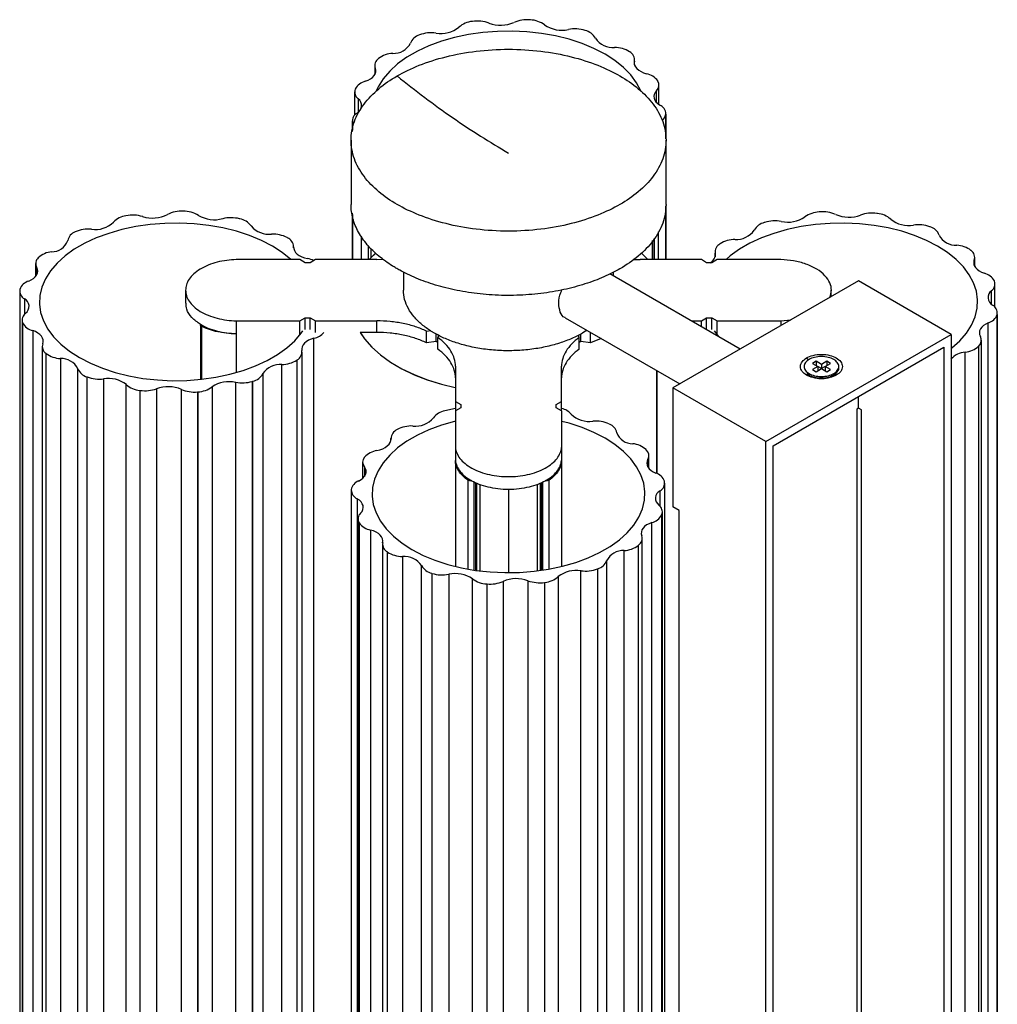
# Paper-space layout '_Isométrica' of a CAD drawing. Header units: millimetres. Extents: x 7025 to 7211, y 781 to 1156.
# Tile 2 of 2: x 7025 to 7211, y 968 to 1156. Entities that reach past the tile are written whole.
import ezdxf

# ---------------------------------------------------------------- set-up
doc = ezdxf.new("R2010")
doc.units = ezdxf.units.MM

psp = doc.layouts.new('_Isométrica')

# ---------------------------------------------------------------- linework, layer by layer
at = {"color": 7, "linetype": 'Continuous', "lineweight": 25}
for p, q in [((7132.41, 1153.8), (7132.39, 1153.81)), ((7100.84, 1152.97), (7100.81, 1152.96)), ((7093.05, 1148.47), (7093.02, 1148.44)), ((7140.9, 1149.73), (7140.87, 1149.74)), ((7141.78, 1147.36), (7141.78, 1147.95)), ((7141.82, 1147.23), (7141.82, 1148.25)), ((7092.32, 1147.14), (7092.32, 1145.42)), ((7092.42, 1146.64), (7092.42, 1145.62)), ((7146.25, 1144.16), (7146.24, 1144.18)), ((7088.59, 1142.65), (7088.58, 1142.61)), ((7145.97, 1140.11), (7145.97, 1142.32)), ((7146.46, 1139.71), (7146.46, 1143.43)), ((7088.47, 1142.09), (7088.47, 1137.66)), ((7089.15, 1140.8), (7089.15, 1138.24)), ((7147.76, 1137.85), (7147.76, 1137.88)), ((7147.76, 1133.18), (7147.76, 1137.88)), ((7147.76, 1137.85), (7147.76, 1133.2)), ((7147.77, 1133.15), (7147.77, 1137.99)), ((7088.04, 1136.61), (7088.04, 1134.56)), ((7088.08, 1136.29), (7088.09, 1136.25)), ((7088.08, 1136.29), (7088.08, 1134.83)), ((7088.09, 1134.9), (7088.09, 1136.25)), ((7087.8, 1132.9), (7087.8, 1120.65)), ((7147.8, 1120.65), (7147.8, 1132.9)), ((7147.76, 1110.15), (7147.76, 1120.37)), ((7147.76, 1120.35), (7147.76, 1110.15)), ((7147.77, 1110.15), (7147.77, 1120.4)), ((7066.59, 1117.93), (7066.56, 1117.94)), ((7088.04, 1118.99), (7088.04, 1110.15)), ((7088.08, 1118.72), (7088.08, 1110.15)), ((7088.09, 1110.15), (7088.09, 1118.65)), ((7177.05, 1119.25), (7176.98, 1119.25)), ((7188.06, 1118.95), (7187.99, 1118.96)), ((7166.59, 1117.24), (7166.53, 1117.22)), ((7198.14, 1116.38), (7198.08, 1116.4)), ((7075.69, 1114.32), (7075.65, 1114.34)), ((7089.75, 1114.6), (7089.75, 1110.15)), ((7145.59, 1110.15), (7145.59, 1114.24)), ((7146.35, 1110.15), (7146.35, 1115.42)), ((7076.85, 1112.41), (7076.85, 1112.69)), ((7076.85, 1112.44), (7076.85, 1112.61)), ((7091.07, 1112.84), (7091.07, 1110.15)), ((7091.57, 1112.29), (7091.57, 1110.53)), ((7145.21, 1113.75), (7145.21, 1110.15)), ((7145.25, 1110.15), (7145.25, 1113.79)), ((7158.1, 1113.18), (7158.06, 1113.15)), ((7091.62, 1110.57), (7091.62, 1112.25)), ((7157.14, 1111.68), (7157.14, 1110.67)), ((7157.17, 1111.38), (7157.17, 1110.79)), ((7205.93, 1111.87), (7205.89, 1111.9)), ((7206.62, 1108.85), (7206.62, 1110.57)), ((7027.71, 1109.39), (7027.71, 1106.95)), ((7027.91, 1108.68), (7027.91, 1107.24)), ((7078.04, 1110.15), (7065.89, 1110.15)), ((7079.04, 1109.57), (7078.04, 1110.15)), ((7080.04, 1109.57), (7079.04, 1109.57)), ((7081.04, 1110.15), (7080.04, 1109.57)), ((7092.69, 1110.15), (7081.04, 1110.15)), ((7092.69, 1110.15), (7093.88, 1110.21)), ((7141.7, 1110.2), (7142.89, 1110.15)), ((7154.54, 1110.15), (7142.89, 1110.15)), ((7155.54, 1109.57), (7154.54, 1110.15)), ((7156.54, 1109.57), (7155.54, 1109.57)), ((7157.54, 1110.15), (7156.54, 1109.57)), ((7169.69, 1110.15), (7157.54, 1110.15)), ((7206.53, 1109.06), (7206.53, 1110.06)), ((7097.77, 1107.81), (7097.77, 1104.34)), ((7161.95, 1093.11), (7137.1, 1107.45)), ((7137.77, 1107.06), (7137.77, 1107.78)), ((7184.48, 1106.11), (7149.12, 1085.7)), ((7202.15, 1095.91), (7184.48, 1106.11)), ((7210.37, 1106.05), (7210.35, 1106.08)), ((7210.47, 1101.09), (7210.47, 1105.52)), ((7024.68, 1104.16), (7024.68, 854.29)), ((7024.72, 1104.49), (7024.71, 1104.47)), ((7056.29, 1104.32), (7056.29, 1101.87)), ((7179.29, 1103.12), (7179.29, 1104.32)), ((7209.8, 1101.67), (7209.8, 1104.24)), ((7025.58, 1102.69), (7025.58, 1099.73)), ((7210.87, 1099.69), (7210.87, 1099.72)), ((7210.87, 849.86), (7210.87, 1099.72)), ((7210.87, 1099.69), (7210.87, 849.83)), ((7210.91, 850.18), (7210.91, 1100.04)), ((7025.12, 1098.66), (7025.12, 848.8)), ((7025.23, 1098.13), (7025.24, 1098.11)), ((7025.23, 1098.13), (7025.23, 848.27)), ((7025.24, 848.24), (7025.24, 1098.11)), ((7059.09, 1097.77), (7059.09, 1087.42)), ((7059.38, 1087.45), (7059.38, 1097.42)), ((7065.89, 1098.49), (7078.04, 1098.49)), ((7065.89, 1098.49), (7065.89, 1088.7)), ((7078.04, 1098.49), (7079.04, 1099.06)), ((7078.04, 1095.89), (7078.04, 1098.49)), ((7079.04, 1099.06), (7080.04, 1099.06)), ((7079.04, 1096.85), (7079.04, 1099.06)), ((7080.04, 1099.06), (7081.04, 1098.49)), ((7080.04, 1096.85), (7080.04, 1099.06)), ((7081.04, 1098.49), (7092.69, 1098.49)), ((7081.04, 1096.27), (7081.04, 1098.49)), ((7092.69, 1096.27), (7092.69, 1098.49)), ((7128.58, 1099.09), (7150.45, 1086.47)), ((7152.63, 1098.49), (7154.54, 1098.49)), ((7154.54, 1098.49), (7155.54, 1099.06)), ((7154.54, 1097.38), (7154.54, 1098.49)), ((7155.54, 1099.06), (7156.54, 1099.06)), ((7155.54, 1096.85), (7155.54, 1099.06)), ((7156.54, 1099.06), (7157.54, 1098.49)), ((7156.54, 1096.85), (7156.54, 1099.06)), ((7157.54, 1098.49), (7169.69, 1098.49)), ((7157.54, 1095.65), (7157.54, 1098.49)), ((7169.69, 1098.49), (7171.59, 1098.68)), ((7169.69, 1098.49), (7169.69, 1097.58)), ((7209.2, 848.26), (7209.2, 1098.12)), ((7027.15, 1096.63), (7027.15, 846.77)), ((7092.69, 1096.27), (7089.55, 1096.27)), ((7102.19, 1096.53), (7102.97, 1096.63)), ((7102.19, 1094.31), (7102.19, 1096.53)), ((7104, 1094.55), (7104, 1095.99)), ((7104.48, 1095.76), (7104.31, 1095.31)), ((7131.28, 1095.31), (7131.1, 1095.78)), ((7131.59, 1094.55), (7131.59, 1096.02)), ((7132.7, 1096.72), (7131.91, 1096.17)), ((7132.58, 1096.64), (7132.9, 1096.6)), ((7133.4, 1094.31), (7133.4, 1096.31)), ((7156.96, 1096.6), (7157.81, 1095.5)), ((7166.8, 1075.5), (7202.15, 1095.91)), ((7202.15, 1095.91), (7202.15, 801.14)), ((7028.98, 1093.62), (7028.98, 843.75)), ((7080.73, 845.33), (7080.73, 1095.2)), ((7104, 1094.55), (7102.19, 1094.31)), ((7104.31, 1094.37), (7104, 1094.55)), ((7104.31, 1093.09), (7104.31, 1095.31)), ((7131.28, 1093.09), (7131.28, 1095.31)), ((7131.59, 1094.55), (7131.28, 1094.37)), ((7133.4, 1094.31), (7131.59, 1094.55)), ((7135.45, 1095.13), (7133.4, 1094.31)), ((7207.35, 1093.66), (7207.38, 1093.69)), ((7207.35, 1093.66), (7207.35, 843.79)), ((7207.38, 843.83), (7207.38, 1093.69)), ((7207.89, 844.95), (7207.89, 1094.81)), ((7029.68, 1092.31), (7029.72, 1092.28)), ((7029.68, 1092.31), (7029.68, 842.45)), ((7029.72, 842.42), (7029.72, 1092.28)), ((7078.46, 842.67), (7078.46, 1092.53)), ((7168.21, 1074.68), (7200.74, 1093.46)), ((7200.74, 1093.46), (7200.74, 801.95)), ((7204.82, 842.68), (7204.82, 1092.54)), ((7032.42, 1091.31), (7032.42, 841.45)), ((7074.64, 840.32), (7074.64, 1090.18)), ((7077.47, 1091), (7077.55, 1091.06)), ((7077.47, 1091), (7077.47, 841.14)), ((7077.55, 841.2), (7077.55, 1091.06)), ((7107.69, 1089.83), (7107.69, 1081.37)), ((7127.89, 1081.38), (7127.89, 1089.83)), ((7174.1, 1089.79), (7174.1, 1089.51)), ((7174.58, 1091.42), (7174.9, 1090.99)), ((7176.39, 1090.78), (7175.68, 1090.37)), ((7175.68, 1090.37), (7176.7, 1089.79)), ((7176.7, 1089.79), (7175.68, 1089.2)), ((7177.41, 1090.19), (7176.39, 1090.78)), ((7176.39, 1090.78), (7176.39, 1089.96)), ((7176.7, 1089.79), (7176.7, 1088.97)), ((7177.41, 1089.38), (7176.7, 1089.78)), ((7178.42, 1090.78), (7177.41, 1090.19)), ((7177.41, 1090.19), (7177.41, 1089.38)), ((7178.11, 1089.78), (7177.41, 1089.38)), ((7178.11, 1089.79), (7179.13, 1090.37)), ((7179.13, 1089.2), (7178.11, 1089.79)), ((7178.11, 1089.79), (7178.11, 1088.97)), ((7179.13, 1090.37), (7178.42, 1090.78)), ((7178.42, 1090.78), (7178.42, 1089.96)), ((7180.71, 1089.51), (7180.71, 1089.79)), ((7035.78, 839.51), (7035.78, 1089.37)), ((7071.01, 1088.44), (7071.01, 838.58)), ((7146.05, 1089.01), (7146.05, 1069.39)), ((7146.06, 1069.38), (7146.06, 1089)), ((7174.63, 1088.48), (7174.81, 1088.32)), ((7174.98, 1088.37), (7174.91, 1088.15)), ((7175.68, 1089.2), (7176.39, 1088.79)), ((7176.39, 1088.79), (7177.41, 1089.38)), ((7177.41, 1089.38), (7178.42, 1088.79)), ((7178.42, 1088.79), (7179.13, 1089.2)), ((7179.6, 1088.03), (7179.98, 1088.34)), ((7179.91, 1088.15), (7179.86, 1088.3)), ((7180, 1088.32), (7180.18, 1088.48)), ((7037.47, 1087.81), (7037.54, 1087.79)), ((7037.47, 1087.81), (7037.47, 837.95)), ((7037.54, 837.93), (7037.54, 1087.79)), ((7040.66, 1087.44), (7040.66, 837.58)), ((7044.99, 836.48), (7044.99, 1086.34)), ((7065.83, 836.91), (7065.83, 1086.77)), ((7068.98, 1086.95), (7069.09, 1086.99)), ((7068.98, 1086.95), (7068.98, 837.09)), ((7069.09, 837.13), (7069.09, 1086.99)), ((7047.54, 1085.24), (7047.64, 1085.23)), ((7047.54, 1085.24), (7047.54, 835.38)), ((7047.64, 835.37), (7047.64, 1085.23)), ((7050.76, 1085.56), (7050.76, 835.69)), ((7055.48, 835.57), (7055.48, 1085.43)), ((7058.53, 1084.94), (7058.65, 1084.95)), ((7058.53, 1084.94), (7058.53, 835.08)), ((7058.65, 835.09), (7058.65, 1084.95)), ((7061.35, 1085.9), (7061.35, 836.04)), ((7166.8, 1075.5), (7149.12, 1085.7)), ((7149.12, 1085.7), (7149.12, 1063.06)), ((7107.69, 1083.1), (7108.69, 1082.53)), ((7108.69, 1082.53), (7108.69, 1081.95)), ((7126.89, 1082.53), (7127.89, 1083.1)), ((7126.89, 1081.95), (7126.89, 1082.53)), ((7184.48, 1081.84), (7184.48, 1084.07)), ((7107.67, 1081.82), (7105.67, 1081.36)), ((7108.69, 1081.95), (7107.69, 1081.37)), ((7107.69, 1081.37), (7107.69, 1051.76)), ((7127.89, 1081.37), (7126.89, 1081.95)), ((7127.89, 1081.37), (7127.89, 1051.78)), ((7184.48, 1081.84), (7184.14, 1081.65)), ((7184.14, 1081.65), (7184.14, 831.79)), ((7185.04, 1081.51), (7184.48, 1081.84)), ((7185.04, 831.65), (7185.04, 1081.51)), ((7137.01, 1078.82), (7136.94, 1078.85)), ((7096.6, 1077.78), (7096.58, 1077.77)), ((7095.41, 1076.13), (7095.41, 1075.84)), ((7095.41, 1076.05), (7095.41, 1075.87)), ((7166.8, 780.73), (7166.8, 1075.5)), ((7144.03, 1073.92), (7143.99, 1073.97)), ((7168.21, 783.18), (7168.21, 1074.68)), ((7090.01, 1071.58), (7090.01, 1068.48)), ((7090.36, 1072.53), (7090.35, 1072.51)), ((7144.34, 1070.69), (7144.34, 1072.09)), ((7144.53, 1070.41), (7144.53, 1072.8)), ((7090.34, 1070.66), (7090.34, 1068.83)), ((7110.08, 1051.25), (7110.08, 1068.15)), ((7110.8, 1067.99), (7110.8, 1067.98)), ((7111.26, 1051.08), (7111.26, 1067.78)), ((7111.54, 1051.04), (7111.54, 1067.66)), ((7111.77, 1050.92), (7111.77, 1067.55)), ((7112.38, 1050.92), (7112.38, 1067.28)), ((7123.34, 1050.94), (7123.34, 1067.38)), ((7123.81, 1067.58), (7123.81, 1050.92)), ((7124.05, 1051.02), (7124.05, 1067.68)), ((7124.33, 1051.05), (7124.33, 1067.79)), ((7124.79, 1067.98), (7124.79, 1067.99)), ((7125.51, 1051.19), (7125.51, 1068.15)), ((7147.51, 1067.88), (7147.5, 1067.94)), ((7147.55, 817.7), (7147.55, 1067.56)), ((7087.82, 1066.21), (7087.82, 816.34)), ((7087.83, 1066.33), (7087.83, 1066.31)), ((7117.86, 1050.59), (7117.86, 1066.42)), ((7146.67, 1063.17), (7146.67, 1066.12)), ((7088.97, 1064.59), (7088.97, 814.73)), ((7147.11, 812.25), (7147.11, 1062.11)), ((7150.31, 1062.38), (7149.12, 1063.06)), ((7150.31, 812.52), (7150.31, 1062.38)), ((7089.14, 1060.75), (7089.14, 810.89)), ((7089.35, 1060.02), (7089.36, 1060)), ((7089.35, 1060.02), (7089.35, 810.16)), ((7089.36, 810.14), (7089.36, 1060)), ((7145.09, 810.2), (7145.09, 1060.06)), ((7146.99, 1061.53), (7147.01, 1061.59)), ((7146.99, 1061.53), (7146.99, 811.67)), ((7147.01, 811.72), (7147.01, 1061.59)), ((7091.5, 1058.63), (7091.5, 808.77)), ((7143.27, 807.2), (7143.27, 1057.06)), ((7093.79, 1055.93), (7093.79, 806.07)), ((7094.71, 1054.46), (7094.74, 1054.44)), ((7094.71, 1054.46), (7094.71, 804.6)), ((7094.74, 804.58), (7094.74, 1054.44)), ((7139.83, 804.88), (7139.83, 1054.74)), ((7142.52, 1055.71), (7142.58, 1055.76)), ((7142.52, 1055.71), (7142.52, 805.85)), ((7142.58, 805.9), (7142.58, 1055.76)), ((7097.59, 1053.61), (7097.59, 803.75)), ((7136.49, 1052.81), (7136.49, 802.94)), ((7101.25, 802), (7101.25, 1051.86)), ((7103.19, 1050.39), (7103.24, 1050.38)), ((7103.19, 1050.39), (7103.19, 800.53)), ((7103.24, 800.52), (7103.24, 1050.38)), ((7131.6, 801.01), (7131.6, 1050.87)), ((7134.72, 1051.22), (7134.8, 1051.25)), ((7134.72, 1051.22), (7134.72, 801.36)), ((7134.8, 801.39), (7134.8, 1051.25)), ((7106.41, 1050.2), (7106.41, 800.34)), ((7110.92, 799.47), (7110.92, 1049.33)), ((7116.77, 1048.86), (7116.77, 799)), ((7121.51, 799.12), (7121.51, 1048.99)), ((7124.64, 1048.66), (7124.72, 1048.67)), ((7124.64, 1048.66), (7124.64, 798.8)), ((7124.72, 798.81), (7124.72, 1048.67)), ((7127.27, 1049.77), (7127.27, 799.91)), ((7113.64, 1048.37), (7113.7, 1048.36)), ((7113.64, 1048.37), (7113.64, 798.51)), ((7113.7, 798.5), (7113.7, 1048.36))]:
    psp.add_line(p, q, dxfattribs=at)
at = {"color": 7, "linetype": 'Continuous', "lineweight": 25, "flags": 128}
for points in [[(7110.93, 1155.54), (7110.93, 1155.54), (7110.93, 1155.54), (7110.92, 1155.54), (7110.92, 1155.54), (7110.92, 1155.53), (7110.91, 1155.53), (7110.91, 1155.53), (7110.91, 1155.53)], [(7121.95, 1155.83), (7121.95, 1155.83), (7121.95, 1155.83), (7121.94, 1155.83), (7121.94, 1155.83), (7121.94, 1155.83), (7121.93, 1155.83), (7121.93, 1155.83), (7121.93, 1155.83)], [(7143.09, 1142.14), (7143.03, 1142.3), (7142.2, 1143.85), (7141.09, 1145.35), (7139.7, 1146.76), (7138.06, 1148.08), (7136.18, 1149.29), (7134.08, 1150.38), (7131.8, 1151.32), (7129.35, 1152.12), (7126.76, 1152.77), (7124.07, 1153.24), (7121.3, 1153.55), (7118.5, 1153.68), (7115.68, 1153.64), (7112.89, 1153.42), (7110.16, 1153.03), (7107.52, 1152.47), (7105, 1151.74), (7102.63, 1150.87), (7100.43, 1149.85), (7098.44, 1148.7), (7096.68, 1147.43), (7095.16, 1146.06), (7093.91, 1144.61), (7092.94, 1143.08), (7092.56, 1142.28)], [(7141.78, 1147.95), (7141.75, 1147.59), (7141.82, 1147.22), (7141.99, 1146.87), (7142.25, 1146.53), (7142.61, 1146.23), (7143.04, 1145.96), (7143.54, 1145.73), (7144.1, 1145.55)], [(7090.5, 1144.12), (7091.03, 1144.33), (7091.49, 1144.58), (7091.88, 1144.87), (7092.18, 1145.2), (7092.39, 1145.54), (7092.5, 1145.9), (7092.51, 1146.27), (7092.42, 1146.64)], [(7145.97, 1142.32), (7145.71, 1141.99), (7145.55, 1141.63), (7145.49, 1141.27), (7145.52, 1140.9), (7145.66, 1140.54), (7145.89, 1140.2), (7146.22, 1139.89), (7146.63, 1139.6)], [(7088.09, 1136.25), (7088.17, 1136.02), (7088.22, 1135.91)], [(7044.91, 1118.52), (7044.91, 1118.52), (7044.91, 1118.52), (7044.91, 1118.52), (7044.91, 1118.52), (7044.91, 1118.52), (7044.91, 1118.52), (7044.9, 1118.52), (7044.9, 1118.52)], [(7055.85, 1119.4), (7055.85, 1119.4), (7055.84, 1119.4), (7055.84, 1119.4), (7055.84, 1119.4), (7055.83, 1119.4), (7055.83, 1119.4), (7055.83, 1119.4), (7055.83, 1119.4)], [(7076.32, 1110.2), (7074.7, 1111.5), (7072.82, 1112.71), (7070.72, 1113.8), (7068.43, 1114.75), (7065.98, 1115.55), (7063.4, 1116.19), (7060.71, 1116.66), (7057.94, 1116.97), (7055.14, 1117.1), (7052.32, 1117.06), (7049.53, 1116.84), (7046.8, 1116.45), (7044.16, 1115.89), (7041.64, 1115.16), (7039.26, 1114.29), (7037.07, 1113.27), (7035.08, 1112.12), (7033.31, 1110.86), (7031.8, 1109.49), (7030.55, 1108.03), (7029.58, 1106.5), (7028.9, 1104.93), (7028.52, 1103.32), (7028.44, 1101.69), (7028.67, 1100.07), (7029.2, 1098.48), (7030.03, 1096.92), (7031.14, 1095.43), (7032.52, 1094.02), (7034.17, 1092.7), (7036.05, 1091.49), (7036.05, 1091.49)], [(7202.17, 1093.26), (7202.27, 1093.34), (7203.79, 1094.71), (7205.04, 1096.17), (7206.01, 1097.69), (7206.69, 1099.27), (7207.07, 1100.88), (7207.15, 1102.51), (7206.92, 1104.13), (7206.39, 1105.72), (7205.56, 1107.27), (7204.45, 1108.77), (7203.06, 1110.18), (7201.42, 1111.5), (7199.54, 1112.71), (7197.45, 1113.8), (7195.16, 1114.75), (7192.71, 1115.55), (7190.12, 1116.19), (7187.43, 1116.66), (7184.67, 1116.97), (7181.86, 1117.1), (7179.05, 1117.06), (7176.26, 1116.84), (7173.53, 1116.45), (7170.88, 1115.89), (7168.36, 1115.16), (7165.99, 1114.29), (7163.8, 1113.27), (7161.8, 1112.12), (7160.04, 1110.86), (7159.25, 1110.18)], [(7035.27, 1115.42), (7035.27, 1115.42), (7035.27, 1115.42), (7035.27, 1115.42), (7035.27, 1115.42), (7035.26, 1115.42), (7035.26, 1115.42), (7035.26, 1115.42), (7035.26, 1115.42)], [(7076.85, 1112.61), (7076.88, 1112.24), (7077.01, 1111.88), (7077.23, 1111.54), (7077.55, 1111.22), (7077.94, 1110.94), (7078.42, 1110.69), (7078.95, 1110.49), (7079.53, 1110.35)], [(7028.22, 1110.52), (7028.22, 1110.52), (7028.22, 1110.52), (7028.22, 1110.52), (7028.22, 1110.52), (7028.22, 1110.52), (7028.22, 1110.52), (7028.21, 1110.52), (7028.21, 1110.52)], [(7092.48, 1111.4), (7091.42, 1110.37), (7091.25, 1110.18)], [(7092.49, 1111.39), (7091.44, 1110.36), (7091.28, 1110.18)], [(7144.35, 1110.16), (7144.03, 1110.5), (7143.11, 1111.39)], [(7144.36, 1110.16), (7144.04, 1110.5), (7143.12, 1111.39)], [(7026.39, 1106.06), (7026.89, 1106.3), (7027.31, 1106.57), (7027.65, 1106.89), (7027.9, 1107.22), (7028.05, 1107.58), (7028.11, 1107.95), (7028.06, 1108.32), (7027.91, 1108.68)], [(7206.53, 1110.06), (7206.44, 1109.7), (7206.45, 1109.33), (7206.56, 1108.97), (7206.77, 1108.63), (7207.07, 1108.31), (7207.46, 1108.01), (7207.92, 1107.76), (7208.45, 1107.56)], [(7209.2, 1098.12), (7208.71, 1097.88), (7208.29, 1097.61), (7207.96, 1097.3), (7207.71, 1096.96), (7207.55, 1096.61), (7207.5, 1096.24), (7207.55, 1095.88), (7207.69, 1095.52)], [(7029.08, 1094.12), (7029.17, 1094.48), (7029.16, 1094.85), (7029.04, 1095.21), (7028.83, 1095.56), (7028.53, 1095.88), (7028.14, 1096.17), (7027.68, 1096.43), (7027.15, 1096.63)], [(7036.05, 1091.49), (7038.14, 1090.4), (7040.43, 1089.45), (7042.88, 1088.65), (7045.47, 1088.01), (7048.16, 1087.53), (7050.92, 1087.23), (7053.73, 1087.09), (7056.54, 1087.14), (7059.33, 1087.36), (7062.06, 1087.75), (7064.71, 1088.31), (7067.23, 1089.03), (7069.6, 1089.91), (7071.79, 1090.93), (7073.78, 1092.08), (7075.55, 1093.34), (7077.06, 1094.71), (7078.32, 1096.17), (7078.63, 1096.6)], [(7089.53, 1096.27), (7090.38, 1095.05), (7091.76, 1093.48), (7093.41, 1092), (7095.31, 1090.62), (7097.45, 1089.36), (7099.8, 1088.23), (7102.33, 1087.25), (7105.03, 1086.42), (7107.66, 1085.79)], [(7089.59, 1096.2), (7090.39, 1095.05), (7091.77, 1093.48), (7093.42, 1092), (7095.33, 1090.62), (7097.46, 1089.36), (7099.81, 1088.24), (7102.34, 1087.25), (7105.03, 1086.42), (7107.66, 1085.79)], [(7080.73, 1095.2), (7080.18, 1095.02), (7079.69, 1094.79), (7079.26, 1094.52), (7078.91, 1094.22), (7078.65, 1093.89), (7078.48, 1093.54), (7078.41, 1093.18), (7078.43, 1092.81)], [(7107.69, 1079.35), (7107.52, 1079.31), (7105, 1078.59), (7102.63, 1077.71), (7100.43, 1076.69), (7098.44, 1075.54), (7096.68, 1074.28), (7095.16, 1072.91), (7093.91, 1071.45), (7092.94, 1069.93), (7092.26, 1068.35), (7091.88, 1066.74), (7091.8, 1065.11), (7092.03, 1063.49), (7092.56, 1061.9), (7093.39, 1060.34), (7094.5, 1058.85), (7095.89, 1057.44), (7097.53, 1056.12), (7099.41, 1054.91)], [(7099.41, 1054.91), (7101.51, 1053.82), (7103.79, 1052.87), (7106.24, 1052.07), (7108.83, 1051.43), (7111.52, 1050.95), (7114.28, 1050.65), (7117.09, 1050.52), (7119.9, 1050.56), (7122.69, 1050.78), (7125.43, 1051.17), (7128.07, 1051.73), (7130.59, 1052.45), (7132.96, 1053.33), (7135.16, 1054.35), (7137.15, 1055.5), (7138.91, 1056.76), (7140.43, 1058.13), (7141.68, 1059.59), (7142.65, 1061.11), (7143.33, 1062.69), (7143.71, 1064.3), (7143.78, 1065.93), (7143.56, 1067.55), (7143.03, 1069.14), (7142.2, 1070.7), (7141.09, 1072.19), (7139.7, 1073.6), (7138.06, 1074.92), (7136.18, 1076.13), (7134.08, 1077.22), (7131.8, 1078.17), (7129.35, 1078.97), (7127.94, 1079.34)], [(7092.72, 1073.78), (7093.3, 1073.92), (7093.84, 1074.12), (7094.31, 1074.37), (7094.71, 1074.65), (7095.03, 1074.97), (7095.26, 1075.32), (7095.38, 1075.68), (7095.41, 1076.05)], [(7144.34, 1072.09), (7144.2, 1071.74), (7144.15, 1071.37), (7144.21, 1071.01), (7144.36, 1070.66), (7144.61, 1070.32), (7144.95, 1070.01), (7145.36, 1069.74), (7145.85, 1069.5)], [(7089.24, 1067.98), (7089.7, 1068.24), (7090.07, 1068.54), (7090.36, 1068.87), (7090.56, 1069.22), (7090.65, 1069.58), (7090.65, 1069.95), (7090.54, 1070.32), (7090.34, 1070.66)], [(7089.63, 1061.86), (7089.89, 1062.2), (7090.06, 1062.55), (7090.12, 1062.92), (7090.08, 1063.29), (7089.94, 1063.65), (7089.71, 1063.99), (7089.38, 1064.3), (7088.97, 1064.59)], [(7145.09, 1060.06), (7144.57, 1059.85), (7144.11, 1059.6), (7143.73, 1059.31), (7143.43, 1058.99), (7143.22, 1058.65), (7143.11, 1058.29), (7143.09, 1057.92), (7143.18, 1057.56)], [(7093.82, 1056.23), (7093.86, 1056.6), (7093.79, 1056.96), (7093.62, 1057.32), (7093.35, 1057.65), (7093, 1057.96), (7092.56, 1058.23), (7092.06, 1058.46), (7091.5, 1058.63)]]:
    psp.add_lwpolyline(points, dxfattribs=at)
at = {"color": 7, "linetype": 'Continuous', "lineweight": 25}
for centre, radius, start, end in [((7111.31, 1151.08), 4.47, 95.2211, 131.5667), ((7111.85, 1149.11), 6.49, 69.8554, 98.0929), ((7121.35, 1149.63), 6.23, 84.674, 113.7208), ((7121.73, 1150.86), 4.97, 53.5691, 87.3952), ((7104.95, 1158.64), 5.41, 259.7348, 308.888), ((7116.3, 1161.19), 6.39, 249.6247, 293.4395), ((7127.95, 1159.63), 5.78, 235.561, 282.5291), ((7130.44, 1147.46), 6.64, 72.9082, 100.7033), ((7131.71, 1150.87), 3.01, 29.017, 76.6145), ((7101.55, 1150.46), 2.6, 106.466, 159.0378), ((7103.1, 1146.9), 6.47, 82.166, 110.4435), ((7137.7, 1154.62), 4.06, 214.3126, 274.4342), ((7095.92, 1153.04), 3.6, 267.3225, 332.7189), ((7137.99, 1145.16), 5.41, 57.8302, 89.763), ((7093.92, 1147.14), 1.58, 124.6967, 198.6559), ((7096, 1144.52), 4.93, 92.8747, 126.85), ((7140.06, 1148.2), 1.74, 351.8714, 61.2642), ((7143.45, 1142.19), 3.43, 35.6468, 79.1633), ((7144.97, 1143.42), 1.49, 312.6219, 29.9494), ((7090.06, 1142.09), 1.57, 160.4199, 234.6232), ((7091.21, 1141.24), 2.97, 103.7352, 151.6626), ((7088.18, 1139.5), 1.62, 297.6625, 53.2978), ((7145.83, 1137.84), 1.94, 1.2815, 65.6106), ((7089.78, 1136.57), 1.72, 119.4028, 189.1123), ((7145.94, 1138.1), 1.83, 307.1239, 351.9656), ((7045.44, 1114.59), 3.96, 97.8059, 137.3769), ((7046.18, 1111.99), 6.65, 73.1401, 100.9443), ((7050, 1124.35), 6.28, 252.4002, 296.7792), ((7055.55, 1113.53), 5.87, 87.3357, 117.5883), ((7055.85, 1113.95), 5.45, 58.1937, 89.983), ((7061.79, 1123.82), 6.07, 239.57, 284.9203), ((7064.94, 1111.43), 6.7, 76.0424, 103.6513), ((7065.95, 1114.52), 3.47, 36.2969, 79.4002), ((7171, 1123.07), 5.78, 257.592, 304.3094), ((7177.21, 1114.27), 4.98, 92.6515, 126.279), ((7177.62, 1113.05), 6.23, 66.4027, 95.2918), ((7182.65, 1124.63), 6.39, 246.6803, 290.2621), ((7187.08, 1112.53), 6.49, 81.9441, 110.0341), ((7187.65, 1114.49), 4.48, 48.5907, 84.7381), ((7039.07, 1120.87), 4.99, 261.7333, 313.9063), ((7072.19, 1119.52), 4.53, 220.6093, 276.17), ((7167.23, 1114.28), 3.02, 103.4429, 150.7729), ((7168.54, 1110.89), 6.64, 79.3983, 107.0605), ((7194, 1122.07), 5.41, 231.2418, 280.1581), ((7195.83, 1110.33), 6.47, 69.5904, 97.7507), ((7197.4, 1113.88), 2.61, 21.1546, 73.4958), ((7036.02, 1113.31), 2.25, 109.8108, 168.178), ((7037.79, 1109.76), 6.2, 84.8487, 114.0308), ((7072.91, 1109.19), 5.83, 62.065, 92.3357), ((7074.89, 1112.53), 1.96, 2.388, 66.0159), ((7161.25, 1118.06), 4.06, 265.6955, 325.5282), ((7203.03, 1116.48), 3.6, 207.4274, 272.578), ((7030.83, 1114.81), 3.17, 268.8628, 340.7708), ((7158.9, 1111.62), 1.74, 118.7632, 187.8964), ((7160.97, 1108.6), 5.41, 90.324, 122.1352), ((7202.94, 1107.96), 4.93, 53.1885, 87.0646), ((7029.21, 1109.41), 1.49, 131.8319, 209.3167), ((7031.19, 1107.23), 4.43, 95.3778, 132.0415), ((7155.35, 1111.18), 1.83, 297.8756, 6.3189), ((7205.02, 1110.57), 1.59, 341.5002, 55.3186), ((7078.53, 1105.17), 5.28, 65.4819, 79.0385), ((7207.74, 1104.67), 2.97, 28.3909, 76.2369), ((7027.13, 1103.6), 2.57, 106.6679, 159.8434), ((7208.89, 1105.52), 1.57, 305.4009, 19.6508), ((7026.42, 1104.2), 1.73, 171.0107, 240.8838), ((7210.77, 1102.94), 1.62, 126.7469, 242.4108), ((7024.83, 1101.25), 1.63, 306.6134, 62.6805), ((7209.17, 1100), 1.72, 350.954, 60.6497), ((7026.71, 1098.66), 1.57, 125.2377, 199.7582), ((7208.46, 1100.57), 2.57, 286.8566, 339.7776), ((7027.86, 1099.53), 2.98, 208.4527, 256.3184), ((7079.97, 1098.79), 3.68, 281.9257, 316.6255), ((7206.39, 1094.8), 1.49, 311.8797, 28.9013), ((7030.58, 1093.62), 1.59, 161.4857, 235.4069), ((7204.39, 1096.94), 4.42, 275.5471, 312.0022), ((7032.67, 1096.23), 4.93, 233.2369, 267.0681), ((7076.7, 1092.59), 1.75, 298.8682, 7.4649), ((7205.12, 1088.48), 4.07, 94.3056, 138.2366), ((7032.58, 1087.71), 3.61, 27.5249, 92.5639), ((7074.35, 1086.12), 4.07, 85.9245, 145.2971), ((7074.6, 1095.58), 5.4, 270.4862, 302.102), ((7038.21, 1090.32), 2.61, 201.2727, 253.5102), ((7068.38, 1089.93), 3.03, 283.5562, 330.462), ((7039.79, 1093.86), 6.47, 249.6358, 277.7016), ((7041.61, 1082.1), 5.42, 51.3681, 100.0873), ((7047.95, 1089.71), 4.49, 228.7422, 264.7211), ((7064.6, 1081.11), 5.79, 77.7685, 124.153), ((7067.03, 1093.31), 6.64, 259.5514, 287.0334), ((7048.54, 1091.67), 6.5, 261.9979, 289.9303), ((7052.96, 1079.55), 6.4, 66.826, 110.1529), ((7057.96, 1091.16), 6.24, 246.5549, 275.2678), ((7058.41, 1089.94), 4.99, 272.7279, 306.0957), ((7106.31, 1077.94), 3.48, 100.5452, 143.6569), ((7126.99, 1078.19), 3.73, 42.3127, 75.3853), ((7133.19, 1084.31), 4.99, 226.3044, 278.002), ((7100.07, 1082.96), 4.53, 263.769, 319.3459), ((7134.42, 1073.2), 6.19, 65.9853, 94.9382), ((7136.24, 1076.7), 2.26, 12.3433, 69.9839), ((7097.37, 1075.97), 1.96, 113.8363, 177.7687), ((7099.33, 1072.62), 5.84, 87.6019, 117.8853), ((7141.42, 1078.25), 3.17, 199.5987, 270.7397), ((7141.03, 1070.68), 4.42, 47.9865, 84.3533), ((7093.27, 1069.89), 3.92, 98.0628, 137.8002), ((7143.04, 1072.81), 1.49, 331.3505, 48.0309), ((7091.47, 1071.58), 1.46, 140.3168, 218.9088), ((7145.1, 1067.05), 2.56, 20.2161, 72.9766), ((7090.01, 1065.9), 2.22, 110.1443, 168.833), ((7145.82, 1067.61), 1.72, 299.584, 9.0135), ((7089.77, 1066.36), 1.94, 181.3461, 245.7971), ((7147.42, 1064.68), 1.62, 117.8374, 232.9963), ((7090.63, 1060.76), 1.49, 132.4852, 210.0617), ((7145.53, 1062.11), 1.57, 340.3795, 54.336), ((7092.15, 1062.01), 3.43, 215.7048, 259.2207), ((7144.38, 1062.94), 2.97, 283.9208, 331.6052), ((7095.55, 1055.99), 1.74, 171.8999, 241.3335), ((7141.67, 1057.06), 1.59, 304.7771, 18.2228), ((7097.61, 1059.02), 5.41, 237.8767, 269.7524), ((7139.68, 1051.14), 3.6, 87.5668, 152.4645), ((7139.57, 1059.65), 4.92, 273.0403, 306.814), ((7097.9, 1049.56), 4.06, 34.4201, 94.4019), ((7134.06, 1053.75), 2.61, 286.5866, 338.6895), ((7103.89, 1053.33), 3.02, 209.1503, 256.6168), ((7105.18, 1056.73), 6.64, 252.9545, 280.642), ((7130.66, 1045.54), 5.41, 79.9218, 128.7165), ((7132.47, 1057.29), 6.47, 262.32, 290.4155), ((7107.66, 1044.55), 5.79, 55.6917, 102.4485), ((7113.87, 1053.35), 4.98, 233.7217, 267.3754), ((7114.28, 1054.57), 6.23, 264.7318, 293.6009), ((7119.3, 1042.99), 6.39, 69.7762, 113.3206), ((7123.73, 1055.09), 6.5, 250.007, 278.0682), ((7124.31, 1053.13), 4.48, 275.3058, 311.3567)]:
    psp.add_arc(centre, radius, start, end, dxfattribs=at)
for points, knots in [([(7096.59, 1145.14), (7097.84, 1145.87), (7099.25, 1146.55), (7102.36, 1147.79), (7104.07, 1148.34), (7107.71, 1149.25), (7109.65, 1149.61), (7113.66, 1150.09), (7115.73, 1150.22), (7119.87, 1150.22), (7121.94, 1150.09), (7125.96, 1149.61), (7127.9, 1149.25), (7131.54, 1148.34), (7133.25, 1147.79), (7136.36, 1146.55), (7137.77, 1145.87), (7140.27, 1144.42), (7141.45, 1143.61), (7143.59, 1141.81), (7144.55, 1140.83), (7146.12, 1138.73), (7146.75, 1137.61), (7147.59, 1135.29), (7147.8, 1134.09), (7147.8, 1131.7), (7147.59, 1130.51), (7146.75, 1128.19), (7146.12, 1127.07), (7144.55, 1124.97), (7143.59, 1123.98), (7141.45, 1122.19), (7140.27, 1121.37), (7139.02, 1120.65)], [0, 0, 0, 0, 0.0625, 0.0625, 0.125, 0.125, 0.1875, 0.1875, 0.25, 0.25, 0.3125, 0.3125, 0.375, 0.375, 0.4375, 0.4375, 0.5, 0.5, 0.5625, 0.5625, 0.625, 0.625, 0.6875, 0.6875, 0.75, 0.75, 0.8125, 0.8125, 0.875, 0.875, 0.9375, 0.9375, 1, 1, 1, 1]), ([(7139.02, 1120.65), (7137.77, 1119.93), (7136.36, 1119.25), (7133.25, 1118.01), (7131.54, 1117.46), (7127.9, 1116.55), (7125.96, 1116.19), (7121.94, 1115.71), (7119.87, 1115.58), (7115.73, 1115.58), (7113.66, 1115.71), (7109.65, 1116.19), (7107.71, 1116.55), (7104.07, 1117.46), (7102.36, 1118.01), (7099.25, 1119.25), (7097.84, 1119.93), (7095.34, 1121.37), (7094.15, 1122.19), (7092.01, 1123.98), (7091.06, 1124.97), (7089.48, 1127.07), (7088.86, 1128.19), (7088.02, 1130.51), (7087.8, 1131.7), (7087.8, 1134.09), (7088.02, 1135.29), (7088.86, 1137.61), (7089.48, 1138.73), (7091.06, 1140.83), (7092.01, 1141.81), (7094.15, 1143.61), (7095.34, 1144.42), (7096.59, 1145.14)], [0, 0, 0, 0, 0.0625, 0.0625, 0.125, 0.125, 0.1875, 0.1875, 0.25, 0.25, 0.3125, 0.3125, 0.375, 0.375, 0.4375, 0.4375, 0.5, 0.5, 0.5625, 0.5625, 0.625, 0.625, 0.6875, 0.6875, 0.75, 0.75, 0.8125, 0.8125, 0.875, 0.875, 0.9375, 0.9375, 1, 1, 1, 1]), ([(7096.59, 1145.14), (7100.07, 1142.32), (7103.6, 1139.67), (7110.69, 1134.76), (7114.25, 1132.5), (7117.8, 1130.45)], [0, 0, 0, 0, 0.5, 0.5, 1, 1, 1, 1]), ([(7139.02, 1108.4), (7138.08, 1107.86), (7137.05, 1107.34), (7134.83, 1106.37), (7133.63, 1105.92), (7131.09, 1105.1), (7129.74, 1104.74), (7126.92, 1104.13), (7125.45, 1103.88), (7122.45, 1103.52), (7120.91, 1103.4), (7117.8, 1103.31), (7116.25, 1103.33), (7113.16, 1103.52), (7111.64, 1103.68), (7108.69, 1104.13), (7107.25, 1104.42), (7104.52, 1105.1), (7103.22, 1105.49), (7100.78, 1106.37), (7099.64, 1106.85), (7098.05, 1107.61), (7097.55, 1107.87), (7096.82, 1108.27), (7096.59, 1108.4), (7096.12, 1108.68), (7095.89, 1108.82), (7094.75, 1109.54), (7093.89, 1110.16), (7092.28, 1111.51), (7091.54, 1112.23), (7090.24, 1113.76), (7089.68, 1114.56), (7088.76, 1116.23), (7088.4, 1117.1), (7087.92, 1118.86), (7087.8, 1119.75), (7087.8, 1120.65)], [0, 0, 0, 0, 0.0625, 0.0625, 0.125, 0.125, 0.1875, 0.1875, 0.25, 0.25, 0.3125, 0.3125, 0.375, 0.375, 0.4375, 0.4375, 0.5, 0.5, 0.5625, 0.5625, 0.625, 0.625, 0.65625, 0.65625, 0.671875, 0.671875, 0.6875, 0.6875, 0.75, 0.75, 0.8125, 0.8125, 0.875, 0.875, 0.9375, 0.9375, 1, 1, 1, 1]), ([(7147.8, 1120.65), (7147.8, 1119.46), (7147.59, 1118.26), (7146.75, 1115.94), (7146.12, 1114.82), (7144.55, 1112.72), (7143.59, 1111.74), (7141.45, 1109.94), (7140.27, 1109.13), (7139.02, 1108.4)], [0, 0, 0, 0, 0.25, 0.25, 0.5, 0.5, 0.75, 0.75, 1, 1, 1, 1]), ([(7065.89, 1110.15), (7065.31, 1110.13), (7064.72, 1110.08), (7063.51, 1109.92), (7062.91, 1109.81), (7061.72, 1109.51), (7061.15, 1109.32), (7060.05, 1108.88), (7059.54, 1108.62), (7058.61, 1108.06), (7058.2, 1107.75), (7057.49, 1107.1), (7057.2, 1106.76), (7056.73, 1106.06), (7056.56, 1105.7), (7056.34, 1105), (7056.29, 1104.65), (7056.29, 1103.98), (7056.34, 1103.64), (7056.56, 1102.93), (7056.73, 1102.58), (7057.2, 1101.88), (7057.49, 1101.54), (7058.2, 1100.89), (7058.61, 1100.58), (7059.54, 1100.01), (7060.05, 1099.76), (7061.15, 1099.32), (7061.72, 1099.13), (7062.91, 1098.83), (7063.51, 1098.71), (7064.72, 1098.55), (7065.31, 1098.5), (7065.89, 1098.49)], [0, 0, 0, 0, 0.0625, 0.0625, 0.125, 0.125, 0.1875, 0.1875, 0.25, 0.25, 0.3125, 0.3125, 0.375, 0.375, 0.4375, 0.4375, 0.5, 0.5, 0.5625, 0.5625, 0.625, 0.625, 0.6875, 0.6875, 0.75, 0.75, 0.8125, 0.8125, 0.875, 0.875, 0.9375, 0.9375, 1, 1, 1, 1]), ([(7179.01, 1102.96), (7179.15, 1103.41), (7179.42, 1104.32), (7179.09, 1105.75), (7178.17, 1107.14), (7176.6, 1108.39), (7174.52, 1109.35), (7172.16, 1109.98), (7170.5, 1110.09), (7169.69, 1110.15)], [0, 0, 0, 0, 0.134035, 0.270537, 0.416239, 0.567018, 0.717797, 0.863498, 1, 1, 1, 1]), ([(7131.91, 1096.17), (7131.29, 1095.81), (7130.6, 1095.46), (7129.12, 1094.82), (7128.33, 1094.51), (7126.63, 1093.97), (7125.73, 1093.73), (7123.85, 1093.32), (7122.87, 1093.16), (7120.87, 1092.91), (7119.84, 1092.84), (7117.77, 1092.78), (7116.73, 1092.79), (7114.68, 1092.91), (7113.66, 1093.02), (7111.69, 1093.32), (7110.74, 1093.51), (7108.92, 1093.97), (7108.05, 1094.23), (7106.42, 1094.81), (7105.66, 1095.13), (7104.61, 1095.64), (7104.27, 1095.82), (7103.79, 1096.08), (7103.63, 1096.17), (7103.32, 1096.35), (7103.16, 1096.45), (7102.41, 1096.93), (7101.83, 1097.34), (7100.76, 1098.24), (7100.27, 1098.72), (7099.4, 1099.74), (7099.02, 1100.28), (7098.41, 1101.39), (7098.17, 1101.97), (7097.85, 1103.14), (7097.77, 1103.74), (7097.77, 1104.34)], [0, 0, 0, 0, 0.0625, 0.0625, 0.125, 0.125, 0.1875, 0.1875, 0.25, 0.25, 0.3125, 0.3125, 0.375, 0.375, 0.4375, 0.4375, 0.5, 0.5, 0.5625, 0.5625, 0.625, 0.625, 0.65625, 0.65625, 0.671875, 0.671875, 0.6875, 0.6875, 0.75, 0.75, 0.8125, 0.8125, 0.875, 0.875, 0.9375, 0.9375, 1, 1, 1, 1]), ([(7128.58, 1099.11), (7128.56, 1099.12), (7128.11, 1099.21), (7127.58, 1100.14), (7127.29, 1101.78), (7127.49, 1103.38), (7127.9, 1104.23), (7127.98, 1104.38)], [0, 0, 0, 0, 0.0146044, 0.3132999, 0.6219085, 0.9305171, 1, 1, 1, 1]), ([(7059.1, 1097.83), (7058.53, 1098.24), (7057.34, 1099.09), (7056.4, 1100.52), (7056.4, 1101.48), (7056.39, 1101.87)], [0, 0, 0, 0, 0.354462, 0.734439, 1, 1, 1, 1]), ([(7059.1, 1097.84), (7059.53, 1097.58), (7060.01, 1097.33), (7061.05, 1096.9), (7061.61, 1096.72), (7062.79, 1096.41), (7063.4, 1096.28), (7064.64, 1096.11), (7065.27, 1096.06), (7065.89, 1096.04)], [0, 0, 0, 0, 0.25, 0.25, 0.5, 0.5, 0.75, 0.75, 1, 1, 1, 1]), ([(7059.38, 1097.42), (7059.32, 1097.45), (7059.22, 1097.51), (7059.11, 1097.63), (7059.11, 1097.72), (7059.11, 1097.77)], [0, 0, 0, 0, 0.321679, 0.653743, 1, 1, 1, 1]), ([(7065.89, 1096.04), (7065.32, 1096.04), (7064.73, 1096.07), (7063.56, 1096.19), (7062.98, 1096.28), (7061.86, 1096.51), (7061.32, 1096.66), (7060.3, 1097), (7059.82, 1097.2), (7059.38, 1097.42)], [0, 0, 0, 0, 0.25, 0.25, 0.5, 0.5, 0.75, 0.75, 1, 1, 1, 1]), ([(7102.19, 1096.53), (7101.54, 1096.84), (7100.83, 1097.12), (7099.34, 1097.61), (7098.55, 1097.82), (7096.92, 1098.15), (7096.08, 1098.28), (7094.39, 1098.45), (7093.53, 1098.49), (7092.69, 1098.49)], [0, 0, 0, 0, 0.25, 0.25, 0.5, 0.5, 0.75, 0.75, 1, 1, 1, 1]), ([(7102.19, 1094.31), (7101.54, 1094.62), (7100.83, 1094.9), (7099.34, 1095.39), (7098.55, 1095.6), (7096.92, 1095.93), (7096.08, 1096.06), (7094.39, 1096.23), (7093.53, 1096.27), (7092.69, 1096.27)], [0, 0, 0, 0, 0.25, 0.25, 0.5, 0.5, 0.75, 0.75, 1, 1, 1, 1]), ([(7107.69, 1089.83), (7107.69, 1090.31), (7107.62, 1090.8), (7107.33, 1091.78), (7107.11, 1092.27), (7106.53, 1093.21), (7106.17, 1093.66), (7105.32, 1094.53), (7104.84, 1094.93), (7104.31, 1095.31)], [0, 0, 0, 0, 0.25, 0.25, 0.5, 0.5, 0.75, 0.75, 1, 1, 1, 1]), ([(7131.28, 1095.31), (7130.75, 1094.93), (7130.26, 1094.53), (7129.42, 1093.66), (7129.06, 1093.21), (7128.48, 1092.27), (7128.26, 1091.78), (7127.97, 1090.8), (7127.89, 1090.31), (7127.89, 1089.83)], [0, 0, 0, 0, 0.25, 0.25, 0.5, 0.5, 0.75, 0.75, 1, 1, 1, 1]), ([(7107.69, 1087.61), (7107.69, 1088.09), (7107.62, 1088.59), (7107.33, 1089.56), (7107.11, 1090.05), (7106.53, 1090.99), (7106.17, 1091.44), (7105.32, 1092.31), (7104.84, 1092.71), (7104.31, 1093.09)], [0, 0, 0, 0, 0.25, 0.25, 0.5, 0.5, 0.75, 0.75, 1, 1, 1, 1]), ([(7131.28, 1093.09), (7130.75, 1092.71), (7130.26, 1092.31), (7129.42, 1091.44), (7129.06, 1090.99), (7128.48, 1090.05), (7128.26, 1089.56), (7127.97, 1088.59), (7127.89, 1088.09), (7127.89, 1087.61)], [0, 0, 0, 0, 0.25, 0.25, 0.5, 0.5, 0.75, 0.75, 1, 1, 1, 1]), ([(7174.58, 1091.42), (7174.91, 1091.61), (7175.33, 1091.78), (7176.31, 1092.03), (7176.86, 1092.1), (7177.96, 1092.1), (7178.51, 1092.03), (7179.48, 1091.78), (7179.9, 1091.61), (7180.57, 1091.23), (7180.87, 1090.98), (7181.29, 1090.42), (7181.41, 1090.11), (7181.41, 1089.47), (7181.29, 1089.15), (7180.87, 1088.59), (7180.57, 1088.35), (7180.24, 1088.15)], [0, 0, 0, 0, 0.125, 0.125, 0.25, 0.25, 0.375, 0.375, 0.5, 0.5, 0.625, 0.625, 0.75, 0.75, 0.875, 0.875, 1, 1, 1, 1]), ([(7179.74, 1088.44), (7180.02, 1088.6), (7180.26, 1088.8), (7180.61, 1089.26), (7180.71, 1089.52), (7180.71, 1090.05), (7180.61, 1090.31), (7180.26, 1090.77), (7180.02, 1090.97), (7179.46, 1091.29), (7179.12, 1091.43), (7178.32, 1091.63), (7177.86, 1091.69), (7176.95, 1091.69), (7176.5, 1091.63), (7175.69, 1091.43), (7175.35, 1091.29), (7175.07, 1091.13)], [0, 0, 0, 0, 0.125, 0.125, 0.25, 0.25, 0.375, 0.375, 0.5, 0.5, 0.625, 0.625, 0.75, 0.75, 0.875, 0.875, 1, 1, 1, 1]), ([(7180.24, 1088.15), (7179.9, 1087.96), (7179.48, 1087.79), (7178.51, 1087.55), (7177.96, 1087.48), (7176.86, 1087.48), (7176.31, 1087.55), (7175.33, 1087.79), (7174.91, 1087.96), (7174.25, 1088.35), (7173.95, 1088.59), (7173.53, 1089.15), (7173.41, 1089.47), (7173.41, 1090.11), (7173.53, 1090.42), (7173.95, 1090.98), (7174.25, 1091.23), (7174.58, 1091.42)], [0, 0, 0, 0, 0.125, 0.125, 0.25, 0.25, 0.375, 0.375, 0.5, 0.5, 0.625, 0.625, 0.75, 0.75, 0.875, 0.875, 1, 1, 1, 1]), ([(7175.07, 1091.13), (7174.8, 1090.97), (7174.55, 1090.77), (7174.2, 1090.31), (7174.1, 1090.05), (7174.1, 1089.52), (7174.2, 1089.26), (7174.55, 1088.8), (7174.8, 1088.6), (7175.35, 1088.28), (7175.69, 1088.14), (7176.5, 1087.94), (7176.95, 1087.88), (7177.86, 1087.88), (7178.32, 1087.94), (7179.12, 1088.14), (7179.46, 1088.28), (7179.74, 1088.44)], [0, 0, 0, 0, 0.125, 0.125, 0.25, 0.25, 0.375, 0.375, 0.5, 0.5, 0.625, 0.625, 0.75, 0.75, 0.875, 0.875, 1, 1, 1, 1]), ([(7174.68, 1088.5), (7174.8, 1088.38), (7175.13, 1088.06), (7176.1, 1087.71), (7177.4, 1087.55), (7178.74, 1087.7), (7179.41, 1088.01), (7179.74, 1088.17)], [0, 0, 0, 0, 0.1200489, 0.3313326, 0.5600245, 0.7887163, 1, 1, 1, 1]), ([(7174.81, 1088.33), (7174.94, 1088.23), (7175.22, 1088), (7175.91, 1087.7), (7176.73, 1087.52), (7177.58, 1087.49), (7178.3, 1087.56), (7179.01, 1087.74), (7179.4, 1087.93), (7179.6, 1088.03)], [0, 0, 0, 0, 0.1203271, 0.2638311, 0.4646633, 0.5865446, 0.719451, 0.8590762, 1, 1, 1, 1]), ([(7179.74, 1088.17), (7180.02, 1088.32), (7180.26, 1088.52), (7180.61, 1088.99), (7180.71, 1089.25), (7180.71, 1089.51)], [0, 0, 0, 0, 0.5, 0.5, 1, 1, 1, 1]), ([(7107.69, 1074.36), (7107.72, 1074.02), (7107.8, 1073.68), (7108.08, 1072.98), (7108.28, 1072.63), (7108.81, 1071.95), (7109.13, 1071.62), (7109.9, 1070.99), (7110.34, 1070.69), (7111.32, 1070.15), (7111.85, 1069.91), (7112.98, 1069.5), (7113.57, 1069.33), (7114.78, 1069.07), (7115.4, 1068.97), (7116.61, 1068.84), (7117.21, 1068.81), (7118.38, 1068.81), (7118.98, 1068.84), (7120.19, 1068.97), (7120.81, 1069.07), (7122.02, 1069.33), (7122.61, 1069.5), (7123.74, 1069.91), (7124.27, 1070.15), (7125.25, 1070.69), (7125.69, 1070.99), (7126.46, 1071.62), (7126.78, 1071.95), (7127.3, 1072.63), (7127.5, 1072.98), (7127.78, 1073.68), (7127.87, 1074.02), (7127.89, 1074.36)], [0, 0, 0, 0, 0.0625, 0.0625, 0.125, 0.125, 0.1875, 0.1875, 0.25, 0.25, 0.3125, 0.3125, 0.375, 0.375, 0.4375, 0.4375, 0.5, 0.5, 0.5625, 0.5625, 0.625, 0.625, 0.6875, 0.6875, 0.75, 0.75, 0.8125, 0.8125, 0.875, 0.875, 0.9375, 0.9375, 1, 1, 1, 1]), ([(7107.69, 1071.91), (7107.73, 1071.55), (7107.82, 1071.19), (7108.12, 1070.47), (7108.33, 1070.12), (7108.87, 1069.44), (7109.19, 1069.11), (7109.94, 1068.51), (7110.35, 1068.24), (7110.8, 1067.99)], [0, 0, 0, 0, 0.25, 0.25, 0.5, 0.5, 0.75, 0.75, 1, 1, 1, 1]), ([(7110.08, 1068.15), (7109.71, 1068.4), (7109.37, 1068.68), (7108.77, 1069.27), (7108.51, 1069.58), (7108.1, 1070.23), (7107.95, 1070.56), (7107.74, 1071.24), (7107.69, 1071.58), (7107.69, 1071.91)], [0, 0, 0, 0, 0.25, 0.25, 0.5, 0.5, 0.75, 0.75, 1, 1, 1, 1]), ([(7124.79, 1067.99), (7125.24, 1068.24), (7125.65, 1068.51), (7126.4, 1069.11), (7126.72, 1069.44), (7127.26, 1070.12), (7127.47, 1070.47), (7127.77, 1071.19), (7127.86, 1071.55), (7127.89, 1071.91)], [0, 0, 0, 0, 0.25, 0.25, 0.5, 0.5, 0.75, 0.75, 1, 1, 1, 1]), ([(7127.89, 1071.91), (7127.89, 1071.58), (7127.84, 1071.24), (7127.64, 1070.56), (7127.48, 1070.23), (7127.07, 1069.58), (7126.82, 1069.27), (7126.22, 1068.68), (7125.88, 1068.4), (7125.51, 1068.15)], [0, 0, 0, 0, 0.25, 0.25, 0.5, 0.5, 0.75, 0.75, 1, 1, 1, 1]), ([(7110.8, 1067.99), (7110.68, 1067.98), (7110.54, 1067.98), (7110.28, 1068.04), (7110.16, 1068.09), (7110.08, 1068.15)], [0, 0, 0, 0, 0.5, 0.5, 1, 1, 1, 1]), ([(7124.79, 1067.98), (7124.36, 1067.75), (7123.89, 1067.53), (7122.86, 1067.14), (7122.3, 1066.96), (7121.1, 1066.67), (7120.46, 1066.56), (7119.15, 1066.4), (7118.47, 1066.36), (7117.12, 1066.36), (7116.44, 1066.4), (7115.13, 1066.56), (7114.49, 1066.67), (7113.29, 1066.96), (7112.73, 1067.14), (7111.7, 1067.53), (7111.22, 1067.75), (7110.8, 1067.98)], [0, 0, 0, 0, 0.125, 0.125, 0.25, 0.25, 0.375, 0.375, 0.5, 0.5, 0.625, 0.625, 0.75, 0.75, 0.875, 0.875, 1, 1, 1, 1]), ([(7125.51, 1068.15), (7125.43, 1068.09), (7125.31, 1068.04), (7125.05, 1067.98), (7124.91, 1067.98), (7124.79, 1067.99)], [0, 0, 0, 0, 0.5, 0.5, 1, 1, 1, 1])]:
    psp.add_open_spline(points, degree=3, knots=knots, dxfattribs=at)

doc.saveas('drawing.dxf')
